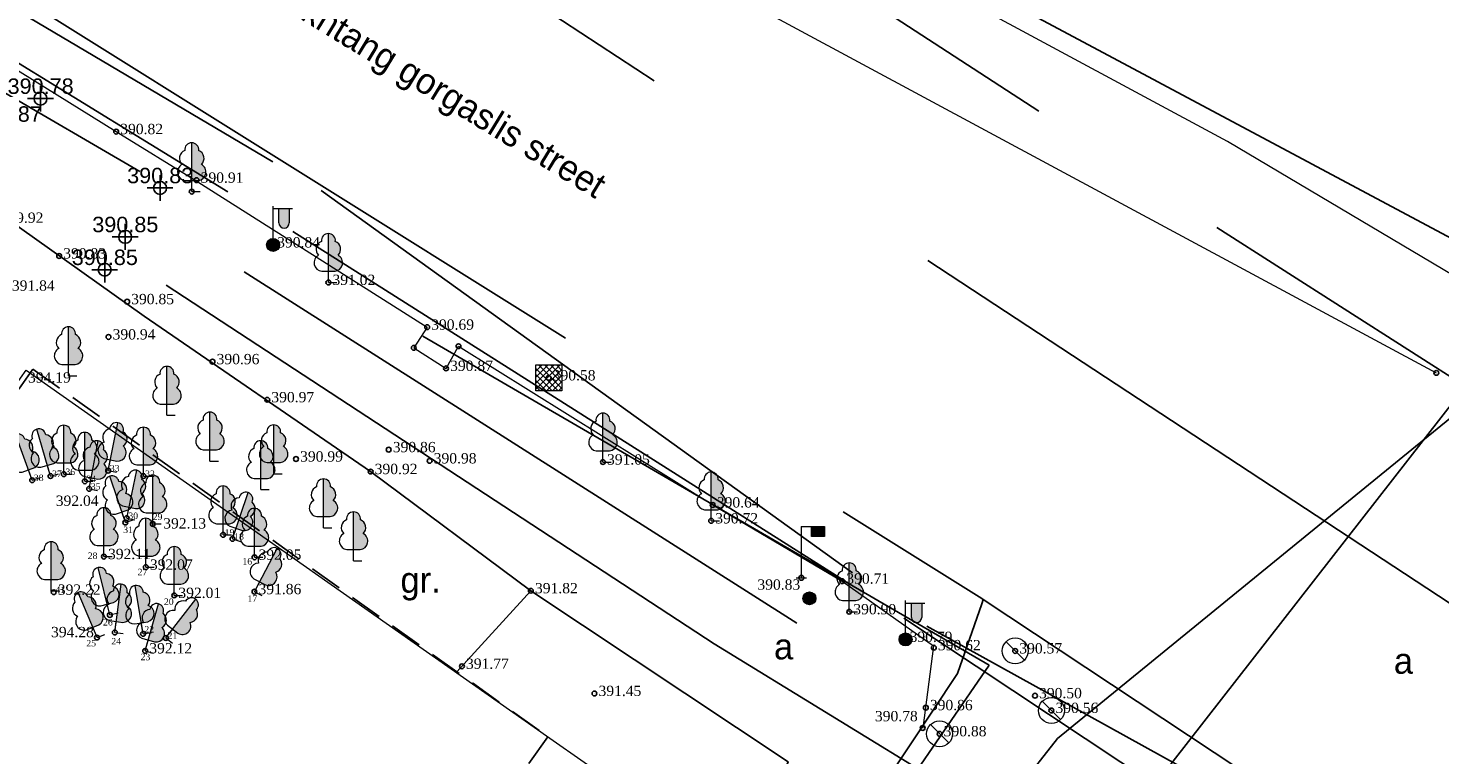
# Model space of a CAD drawing. Header units: metres. Extents: x 484503 to 485015, y 4614871 to 4615264.
# Tile 12 of 17: x 484844 to 484899, y 4615120 to 4615149. Entities that reach past the tile are written whole.
import ezdxf
from ezdxf.enums import TextEntityAlignment as Align

# ---------------------------------------------------------------- set-up
doc = ezdxf.new("R2010")
doc.units = ezdxf.units.M
doc.header["$PDMODE"] = 34
doc.header["$PDSIZE"] = 0.5
doc.linetypes.add('HIDDEN', pattern=[9.525, 6.35, -3.175])
doc.layers.get('0').update_dxf_attribs({"lineweight": 15})
doc.layers.add('anno', color=7, linetype='Continuous', true_color=0xb840db)
for name, color, linetype, lineweight in [('el_boZi', 7, 'Continuous', 15), ('gare_ganaTeba', 255, 'atp_119_3', 15), ('gza_asfaltis', 7, 'Continuous', 15), ('luqi', 7, 'Continuous', 15), ('Robe_liTonis', 7, 'Continuous', 15), ('Robe_xis', 7, 'Continuous', 15), ('saniagvre', 142, 'Continuous', 15), ('Senoba', 7, 'Continuous', 15), ('SuqniSani', 7, 'Continuous', 15), ('text', 7, 'Continuous', 15), ('xis_nomrebi', 7, 'Continuous', 15)]:
    doc.layers.add(name, color=color, linetype=linetype, lineweight=lineweight)
doc.layers.add('POINT', color=7, linetype='Continuous')
doc.layers.add('xe_fotlovani', color=7, linetype='Continuous')
doc.layers.add('RegParcels', color=7, linetype='Continuous', lineweight=9, true_color=0xe0c5fc)
doc.layers.add('Z01_Khazovani_Nageboba', color=7, linetype='Continuous', lineweight=30, true_color=0x00a18b)
doc.styles.add('Arial', font='arial.ttf')
doc.styles.add('kolkheti mtavr', font='txt', dxfattribs={"height": 1})
doc.styles.get("Standard").update_dxf_attribs({"font": 'times.ttf'})
doc.linetypes.add('atp_119_3', pattern='A,4,-2,[131,ltypeshp.shx,S=0.45,R=90,X=0.45,Y=-0.45],8,[131,ltypeshp.shx,S=0.45,R=-90,X=-0.45,Y=0.45],-2,4', length=20)
doc.linetypes.add('atp_475_1', pattern='A,2.5,[130,ltypeshp.shx,S=0.4,R=0,X=0,Y=0.4],2.5', length=5)

# ---------------------------------------------------------------- blocks, each defined once
blk = doc.blocks.new('*U45')
at = {"lineweight": 13}
blk.add_hatch(color=96, dxfattribs=at).paths.add_polyline_path([(-0.267, 1.465, 0.44906), (-0.595, 1.646), (-0.136, 0.376), (0.088, 0.457, 0.73339), (-0.003, 1.034, 0.545245)])
at = {"color": 96, "lineweight": 13}
for p, q in [((0, 0), (-0.595, 1.646)), ((-0.36, 0.295), (0.088, 0.457)), ((0, 0), (-0.136, 0.376)), ((0, 0), (0.282, 0.102))]:
    blk.add_line(p, q, dxfattribs=at)
at = {"color": 96, "linetype": 'ByBlock', "lineweight": 13}
for centre, radius, start, end in [((-0.509, 1.41), 0.251, 110.1826, 206.9144), ((-0.511, 1.409), 0.251, 12.8687, 109.6005), ((-0.534, 1.07), 0.301, 131.1368, 245.5416), ((-0.274, 1.164), 0.301, 334.2415, 88.6464), ((-0.048, 0.731), 0.306, 296.4482, 81.4721), ((-0.431, 0.593), 0.306, 138.3111, 283.3349)]:
    blk.add_arc(centre, radius, start, end, dxfattribs=at)
blk = doc.blocks.new('*U46')
at = {"lineweight": 13}
blk.add_hatch(color=96, dxfattribs=at).paths.add_polyline_path([(-0.171, 1.48, 0.44906), (-0.487, 1.681), (-0.111, 0.384), (0.117, 0.45, 0.73339), (0.064, 1.032, 0.545245)])
at = {"color": 96, "lineweight": 13}
for p, q in [((0, 0), (-0.487, 1.681)), ((-0.34, 0.318), (0.117, 0.45)), ((0, 0), (-0.111, 0.384)), ((0, 0), (0.288, 0.084))]:
    blk.add_line(p, q, dxfattribs=at)
at = {"color": 96, "linetype": 'ByBlock', "lineweight": 13}
for centre, radius, start, end in [((-0.416, 1.44), 0.251, 106.4562, 203.188), ((-0.419, 1.44), 0.251, 9.1422, 105.874), ((-0.464, 1.103), 0.301, 127.4103, 241.8152), ((-0.198, 1.18), 0.301, 330.515, 84.9199), ((-0.001, 0.733), 0.306, 292.7218, 77.7456), ((-0.391, 0.62), 0.306, 134.5846, 279.6084)]:
    blk.add_arc(centre, radius, start, end, dxfattribs=at)
blk = doc.blocks.new('Дерево широколиственное')
at = {"lineweight": 13}
blk.add_hatch(color=96, dxfattribs=at).paths.add_polyline_path([(0.247, 1.469, 0.44906), (0, 1.75), (0, 0.4), (0.238, 0.4, 0.73339), (0.349, 0.973, 0.545245)])
at = {"color": 96, "lineweight": 13}
for p, q in [((0, 0), (0, 1.75)), ((-0.238, 0.4), (0.238, 0.4)), ((0, 0), (0, 0.4)), ((0, 0), (0.3, 0))]:
    blk.add_line(p, q, dxfattribs=at)
at = {"color": 96, "linetype": 'ByBlock', "lineweight": 13}
for centre, radius, start, end in [((0.001, 1.499), 0.251, 90.2911, 187.0229), ((-0.001, 1.499), 0.251, 352.9771, 89.7089), ((-0.138, 1.188), 0.301, 111.2452, 225.6501), ((0.138, 1.188), 0.301, 314.3499, 68.7548), ((-0.203, 0.704), 0.306, 118.4195, 263.4433), ((0.203, 0.704), 0.306, 276.5567, 61.5805)]:
    blk.add_arc(centre, radius, start, end, dxfattribs=at)
blk = doc.blocks.new('*U47')
at = {"lineweight": 13}
blk.add_hatch(color=96, dxfattribs=at).paths.add_polyline_path([(0.514, 1.398, 0.44906), (0.323, 1.72), (0.074, 0.393), (0.308, 0.349, 0.73339), (0.522, 0.892, 0.545245)])
at = {"color": 96, "lineweight": 13}
for p, q in [((0, 0), (0.323, 1.72)), ((-0.16, 0.437), (0.308, 0.349)), ((0, 0), (0.074, 0.393)), ((0, 0), (0.295, -0.055))]:
    blk.add_line(p, q, dxfattribs=at)
at = {"color": 96, "linetype": 'ByBlock', "lineweight": 13}
for centre, radius, start, end in [((0.278, 1.473), 0.251, 79.6522, 176.384), ((0.276, 1.474), 0.251, 342.3382, 79.07), ((-0.07, 0.729), 0.306, 107.7806, 252.8044), ((0.083, 1.193), 0.301, 100.6063, 215.0112), ((0.355, 1.142), 0.301, 303.7111, 58.1159), ((0.33, 0.654), 0.306, 265.9178, 50.9416)]:
    blk.add_arc(centre, radius, start, end, dxfattribs=at)
blk = doc.blocks.new('*U48')
at = {"lineweight": 13}
blk.add_hatch(color=96, dxfattribs=at).paths.add_polyline_path([(0.537, 1.389, 0.44906), (0.351, 1.714), (0.08, 0.392), (0.314, 0.344, 0.73339), (0.537, 0.883, 0.545245)])
at = {"color": 96, "lineweight": 13}
for p, q in [((0, 0), (0.351, 1.714)), ((-0.153, 0.44), (0.314, 0.344)), ((0, 0), (0.08, 0.392)), ((0, 0), (0.294, -0.06))]:
    blk.add_line(p, q, dxfattribs=at)
at = {"color": 96, "linetype": 'ByBlock', "lineweight": 13}
for centre, radius, start, end in [((0.302, 1.469), 0.251, 78.7124, 175.4442), ((0.3, 1.469), 0.251, 341.3984, 78.1302), ((-0.058, 0.73), 0.306, 106.8408, 251.8646), ((0.103, 1.192), 0.301, 99.6665, 214.0713), ((0.374, 1.136), 0.301, 302.7712, 57.1761), ((0.34, 0.649), 0.306, 264.978, 50.0018)]:
    blk.add_arc(centre, radius, start, end, dxfattribs=at)
blk = doc.blocks.new('*U56')
at = {"lineweight": 13}
blk.add_hatch(color=96, dxfattribs=at).paths.add_polyline_path([(0.543, 1.387, 0.44906), (0.358, 1.713), (0.082, 0.392), (0.315, 0.343, 0.73339), (0.54, 0.881, 0.545245)])
at = {"color": 96, "lineweight": 13}
for p, q in [((0, 0), (0.358, 1.713)), ((-0.151, 0.44), (0.315, 0.343)), ((0, 0), (0.082, 0.392)), ((0, 0), (0.294, -0.061))]:
    blk.add_line(p, q, dxfattribs=at)
at = {"color": 96, "linetype": 'ByBlock', "lineweight": 13}
for centre, radius, start, end in [((0.308, 1.467), 0.251, 78.4946, 175.2264), ((0.305, 1.468), 0.251, 341.1807, 77.9125), ((-0.055, 0.731), 0.306, 106.6231, 251.6469), ((0.107, 1.191), 0.301, 99.4488, 213.8536), ((0.378, 1.135), 0.301, 302.5535, 56.9584), ((0.343, 0.648), 0.306, 264.7602, 49.7841)]:
    blk.add_arc(centre, radius, start, end, dxfattribs=at)
blk = doc.blocks.new('*U55')
at = {"lineweight": 13}
blk.add_hatch(color=96, dxfattribs=at).paths.add_polyline_path([(-0.234, 1.471, 0.44906), (-0.558, 1.659), (-0.128, 0.379), (0.098, 0.455, 0.73339), (0.02, 1.034, 0.545245)])
at = {"color": 96, "lineweight": 13}
for p, q in [((0, 0), (-0.558, 1.659)), ((-0.353, 0.303), (0.098, 0.455)), ((0, 0), (-0.128, 0.379)), ((0, 0), (0.284, 0.096))]:
    blk.add_line(p, q, dxfattribs=at)
at = {"color": 96, "linetype": 'ByBlock', "lineweight": 13}
for centre, radius, start, end in [((-0.477, 1.422), 0.251, 108.8849, 205.6167), ((-0.479, 1.421), 0.251, 11.571, 108.3028), ((-0.51, 1.082), 0.301, 129.8391, 244.2439), ((-0.248, 1.17), 0.301, 332.9438, 87.3486), ((-0.032, 0.732), 0.306, 295.1505, 80.1743), ((-0.417, 0.602), 0.306, 137.0134, 282.0372)]:
    blk.add_arc(centre, radius, start, end, dxfattribs=at)
blk = doc.blocks.new('*U49')
at = {"lineweight": 13}
blk.add_hatch(color=96, dxfattribs=at).paths.add_polyline_path([(0.7, 1.314, 0.44906), (0.555, 1.66), (0.127, 0.379), (0.353, 0.304, 0.73339), (0.639, 0.812, 0.545245)])
at = {"color": 96, "lineweight": 13}
for p, q in [((0, 0), (0.555, 1.66)), ((-0.099, 0.455), (0.353, 0.304)), ((0, 0), (0.127, 0.379)), ((0, 0), (0.285, -0.095))]:
    blk.add_line(p, q, dxfattribs=at)
at = {"color": 96, "linetype": 'ByBlock', "lineweight": 13}
for centre, radius, start, end in [((0.477, 1.422), 0.251, 71.804, 168.5358), ((0.474, 1.422), 0.251, 334.4901, 71.2219), ((0.031, 0.732), 0.306, 99.9325, 244.9563), ((0.246, 1.171), 0.301, 92.7582, 207.163), ((0.508, 1.083), 0.301, 295.8629, 50.2678), ((0.416, 0.603), 0.306, 258.0696, 43.0935)]:
    blk.add_arc(centre, radius, start, end, dxfattribs=at)
blk = doc.blocks.new('*U50')
at = {"lineweight": 13}
blk.add_hatch(color=96, dxfattribs=at).paths.add_polyline_path([(0.905, 1.183, 0.44906), (0.818, 1.547), (0.187, 0.354), (0.397, 0.242, 0.73339), (0.763, 0.697, 0.545245)])
at = {"color": 96, "lineweight": 13}
for p, q in [((0, 0), (0.818, 1.547)), ((-0.023, 0.465), (0.397, 0.242)), ((0, 0), (0.187, 0.354)), ((0, 0), (0.265, -0.14))]:
    blk.add_line(p, q, dxfattribs=at)
at = {"color": 96, "linetype": 'ByBlock', "lineweight": 13}
for centre, radius, start, end in [((0.702, 1.325), 0.251, 62.4167, 159.1485), ((0.7, 1.326), 0.251, 325.1027, 61.8345), ((0.15, 0.717), 0.306, 90.5451, 235.5689), ((0.433, 1.115), 0.301, 83.3708, 197.7757), ((0.678, 0.986), 0.301, 286.4755, 40.8804), ((0.509, 0.527), 0.306, 248.6823, 33.7061)]:
    blk.add_arc(centre, radius, start, end, dxfattribs=at)
blk = doc.blocks.new('*U43')
at = {"lineweight": 13}
blk.add_hatch(color=96, dxfattribs=at).paths.add_polyline_path([(1.092, 1.013, 0.44906), (1.067, 1.387), (0.244, 0.317), (0.433, 0.172, 0.73339), (0.87, 0.559, 0.545245)])
at = {"color": 96, "lineweight": 13}
for p, q in [((0, 0), (1.067, 1.387)), ((0, 0), (0.244, 0.317)), ((0, 0), (0.238, -0.183)), ((0.055, 0.462), (0.433, 0.172))]:
    blk.add_line(p, q, dxfattribs=at)
at = {"color": 96, "linetype": 'ByBlock', "lineweight": 13}
for centre, radius, start, end in [((0.615, 1.026), 0.301, 73.683, 188.0879), ((0.915, 1.188), 0.251, 52.7289, 149.4607), ((0.834, 0.858), 0.301, 276.7877, 31.1926), ((0.913, 1.189), 0.251, 315.4149, 52.1467), ((0.268, 0.682), 0.306, 80.8573, 225.8811), ((0.59, 0.434), 0.306, 238.9945, 24.0183)]:
    blk.add_arc(centre, radius, start, end, dxfattribs=at)
blk = doc.blocks.new('*U42')
at = {"lineweight": 13}
blk.add_hatch(color=96, dxfattribs=at).paths.add_polyline_path([(0.007, 1.489, 0.44906), (-0.283, 1.727), (-0.065, 0.395), (0.17, 0.433, 0.73339), (0.187, 1.017, 0.545245)])
at = {"color": 96, "lineweight": 13}
for p, q in [((0, 0), (-0.283, 1.727)), ((-0.3, 0.356), (0.17, 0.433)), ((0, 0), (-0.065, 0.395)), ((0, 0), (0.296, 0.048))]:
    blk.add_line(p, q, dxfattribs=at)
at = {"color": 96, "linetype": 'ByBlock', "lineweight": 13}
for centre, radius, start, end in [((-0.241, 1.48), 0.251, 99.5915, 196.3233), ((-0.244, 1.479), 0.251, 2.2775, 99.0093), ((-0.329, 1.15), 0.301, 120.5456, 234.9505), ((-0.055, 1.195), 0.301, 323.6504, 78.0552), ((0.087, 0.728), 0.306, 285.8571, 70.8809), ((-0.314, 0.662), 0.306, 127.7199, 272.7437)]:
    blk.add_arc(centre, radius, start, end, dxfattribs=at)
blk = doc.blocks.new('*U44')
at = {"lineweight": 13}
blk.add_hatch(color=96, dxfattribs=at).paths.add_polyline_path([(0.638, 1.346, 0.44906), (0.477, 1.684), (0.109, 0.385), (0.338, 0.32, 0.73339), (0.601, 0.841, 0.545245)])
at = {"color": 96, "lineweight": 13}
for p, q in [((0, 0), (0.477, 1.684)), ((-0.12, 0.45), (0.338, 0.32)), ((0, 0), (0.109, 0.385)), ((0, 0), (0.289, -0.082))]:
    blk.add_line(p, q, dxfattribs=at)
at = {"color": 96, "linetype": 'ByBlock', "lineweight": 13}
for centre, radius, start, end in [((0.41, 1.442), 0.251, 74.4714, 171.2032), ((0.408, 1.443), 0.251, 337.1575, 73.8893), ((-0.004, 0.733), 0.306, 102.5999, 247.6237), ((0.191, 1.181), 0.301, 95.4256, 209.8304), ((0.457, 1.106), 0.301, 298.5303, 52.9352), ((0.387, 0.622), 0.306, 260.737, 45.7609)]:
    blk.add_arc(centre, radius, start, end, dxfattribs=at)
blk = doc.blocks.new('*U41')
at = {"lineweight": 13}
blk.add_hatch(color=96, dxfattribs=at).paths.add_polyline_path([(0.437, 1.424, 0.44906), (0.229, 1.735), (0.052, 0.397), (0.288, 0.365, 0.73339), (0.473, 0.919, 0.545245)])
at = {"color": 96, "lineweight": 13}
for p, q in [((0, 0), (0.229, 1.735)), ((-0.184, 0.428), (0.288, 0.365)), ((0, 0), (0.052, 0.397)), ((0, 0), (0.297, -0.039))]:
    blk.add_line(p, q, dxfattribs=at)
at = {"color": 96, "linetype": 'ByBlock', "lineweight": 13}
for centre, radius, start, end in [((0.197, 1.486), 0.251, 82.7816, 179.5134), ((0.195, 1.487), 0.251, 345.4677, 82.1995), ((-0.109, 0.724), 0.306, 110.91, 255.9339), ((0.018, 1.196), 0.301, 103.7357, 218.1406), ((0.293, 1.16), 0.301, 306.8405, 61.2453), ((0.293, 0.671), 0.306, 269.0472, 54.071)]:
    blk.add_arc(centre, radius, start, end, dxfattribs=at)
blk = doc.blocks.new('*U40')
at = {"lineweight": 13}
blk.add_hatch(color=96, dxfattribs=at).paths.add_polyline_path([(-0.115, 1.485, 0.44906), (-0.424, 1.698), (-0.097, 0.388), (0.134, 0.446, 0.73339), (0.103, 1.029, 0.545245)])
at = {"color": 96, "lineweight": 13}
for p, q in [((0, 0), (-0.424, 1.698)), ((-0.328, 0.33), (0.134, 0.446)), ((0, 0), (-0.097, 0.388)), ((0, 0), (0.291, 0.073))]:
    blk.add_line(p, q, dxfattribs=at)
at = {"color": 96, "linetype": 'ByBlock', "lineweight": 13}
for centre, radius, start, end in [((-0.362, 1.455), 0.251, 104.2975, 201.0293), ((-0.364, 1.454), 0.251, 6.9836, 103.7154), ((-0.422, 1.119), 0.301, 125.2517, 239.6565), ((-0.153, 1.186), 0.301, 328.3564, 82.7612), ((0.027, 0.732), 0.306, 290.5631, 75.5869), ((-0.368, 0.634), 0.306, 132.426, 277.4498)]:
    blk.add_arc(centre, radius, start, end, dxfattribs=at)
blk = doc.blocks.new('*U39')
at = {"lineweight": 13}
blk.add_hatch(color=96, dxfattribs=at).paths.add_polyline_path([(-0.332, 1.452, 0.44906), (-0.668, 1.617), (-0.153, 0.37), (0.067, 0.461, 0.73339), (-0.049, 1.033, 0.545245)])
at = {"color": 96, "lineweight": 13}
for p, q in [((0, 0), (-0.668, 1.617)), ((-0.373, 0.279), (0.067, 0.461)), ((0, 0), (-0.153, 0.37)), ((0, 0), (0.277, 0.115))]:
    blk.add_line(p, q, dxfattribs=at)
at = {"color": 96, "linetype": 'ByBlock', "lineweight": 13}
for centre, radius, start, end in [((-0.571, 1.386), 0.251, 112.7427, 209.4745), ((-0.574, 1.385), 0.251, 15.4288, 112.1606), ((-0.582, 1.045), 0.301, 133.6968, 248.1017), ((-0.326, 1.151), 0.301, 336.8016, 91.2064), ((-0.081, 0.728), 0.306, 299.0083, 84.0321), ((-0.457, 0.573), 0.306, 140.8711, 285.895)]:
    blk.add_arc(centre, radius, start, end, dxfattribs=at)
blk = doc.blocks.new('Колодец сморовой')
at = {"lineweight": 13}
blk.add_line((-0.354, 0.354), (0.354, -0.354), dxfattribs=at)
blk.add_circle((0, 0), 0.5, dxfattribs=at)
blk = doc.blocks.new('Столб мет. круглый')
at = {"lineweight": 13, "true_color": 0x000000}
blk.add_hatch(color=18, dxfattribs=at).paths.add_polyline_path([(-0.25, 0, 1), (0.25, 0, 1)])
at = {"lineweight": 13}
blk.add_circle((0, 0), 0.25, dxfattribs=at)
blk = doc.blocks.new('*U10')
at = {"linetype": 'Continuous', "lineweight": 13, "true_color": 0xffffff}
blk.add_hatch(color=7, dxfattribs=at).paths.add_polyline_path([(0.625, 1.4), (0.225, 1.4), (0.225, 0.85, 1), (0.625, 0.85)])
at = {"lineweight": 13, "true_color": 0x000000}
blk.add_hatch(color=18, dxfattribs=at).paths.add_polyline_path([(-0.25, 0, 1), (0.25, 0, 1)])
at = {"color": 0, "linetype": 'ByBlock', "lineweight": 13}
for p, q in [((0, 0.25), (0, 1.5)), ((0, 1.4), (0.75, 1.4))]:
    blk.add_line(p, q, dxfattribs=at)
at = {"linetype": 'Continuous', "lineweight": 13}
for p, q in [((0.225, 0.85), (0.225, 1.4)), ((0.225, 1.4), (0.625, 1.4)), ((0.625, 1.4), (0.625, 0.85))]:
    blk.add_line(p, q, dxfattribs=at)
at = {"lineweight": 13}
blk.add_circle((0, 0), 0.25, dxfattribs=at)
at = {"linetype": 'Continuous', "lineweight": 13}
blk.add_arc((0.425, 0.85), 0.2, 180, 0, dxfattribs=at)
blk = doc.blocks.new('*U74')
at = {"lineweight": 13, "true_color": 0x000000}
blk.add_hatch(color=18, dxfattribs=at).paths.add_polyline_path([(0.9, 2), (0.4, 2), (0.4, 1.6), (0.9, 1.6)])
at = {"lineweight": 13}
blk.add_line((-0.2, 0), (0.2, 0), dxfattribs=at)
for points in [[(0, 2), (0.4, 2), (0.9, 2), (0.9, 1.6), (0.4, 1.6), (0.4, 2)], [(0, 2), (0, 0)]]:
    blk.add_lwpolyline(points, dxfattribs=at)
blk = doc.blocks.new('*U75')
at = {"color": 0, "linetype": 'ByBlock', "lineweight": -2, "ltscale": 0.5, "transparency": 16777216}
blk.add_line((0, 0), (0, 0), dxfattribs=at)
blk.add_circle((0, 0), 0.5, dxfattribs=at)
blk = doc.blocks.new('*U77')
at = {"color": 0, "linetype": 'ByBlock', "lineweight": -2, "ltscale": 0.5, "transparency": 16777216}
blk.add_line((0, 0), (0, 0), dxfattribs=at)
blk.add_circle((0, 0), 0.5, dxfattribs=at)

msp = doc.modelspace()

# ---------------------------------------------------------------- hatches: boundary and pattern name
at = {"layer": 'saniagvre', "ltscale": 0.5}
h = msp.add_hatch(dxfattribs=at)
h.set_pattern_fill('ANSI37', color=256, scale=0.052)
h.set_pattern_definition([(45, (-0.03969, 0.024), (-0.116743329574, 0.116743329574), []), (135, (-0.03969, 0.024), (-0.116743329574, -0.116743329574), [])])
h.paths.add_polyline_path([(484863.675, 4615135.578), (484864.682, 4615135.578), (484864.682, 4615134.572), (484863.675, 4615134.572)])

# ---------------------------------------------------------------- linework, layer by layer
at = {"layer": 'gza_asfaltis', "ltscale": 0.5, "flags": 128}
for points in [[(484841.543, 4615165.922), (484863.774, 4615154.022), (484898.6, 4615135.27)], [(484830.07, 4615155.379), (484835.453, 4615152.067), (484847.392, 4615144.632), (484850.456, 4615142.75), (484859.454, 4615137.044), (484858.936, 4615136.244), (484860.188, 4615135.445), (484860.672, 4615136.305), (484870.533, 4615130.146), (484875.556, 4615127.19), (484879.1, 4615124.681), (484878.677, 4615121.492)]]:
    msp.add_lwpolyline(points, dxfattribs=at)
at = {"layer": 'POINT', "color": 7}
for p in [(484844.457, 4615145.914, 390.784), (484849.095, 4615142.448, 390.831), (484847.742, 4615140.548, 390.85), (484846.947, 4615139.275, 390.846)]:
    msp.add_point(p, dxfattribs=at)
at = {"layer": 'RegParcels', "color": 3}
msp.add_lwpolyline([(484910.765, 4615132.224), (484890.496, 4615144.244), (484853.41, 4615164.229), (484815.442, 4615183.463), (484724.598, 4615215.08), (484724.059, 4615215.619), (484726.796, 4615223.273), (484727.84, 4615223.248), (484760.777, 4615213.655), (484762.555, 4615213.064), (484808.855, 4615199.605), (484844.22, 4615188.481), (484859.93, 4615182.27), (484872.678, 4615176.85), (484888.899, 4615167.981), (484890.454, 4615167.077), (484919.315, 4615150.804)], dxfattribs=at)
at = {"layer": 'RegParcels', "color": 1}
msp.add_lwpolyline([(484871.167, 4615116.215), (484865.957, 4615108.915), (484855.414, 4615094.162), (484849.958, 4615097.93), (484828.331, 4615112.864), (484827.922, 4615112.274), (484825.349, 4615108.244), (484824.874, 4615107.539), (484820.393, 4615110.619), (484812.389, 4615115.879), (484809.727, 4615117.599), (484805.254, 4615121.154), (484804.477, 4615121.539), (484810.53, 4615131.738), (484816.183, 4615128.232), (484818.878, 4615126.627), (484821.179, 4615129.985), (484829.511, 4615142.282), (484830.527, 4615143.691), (484843.462, 4615134.761), (484843.895, 4615135.378), (484864.089, 4615121.187), (484865.671, 4615120.076)], close=True, dxfattribs=at)
at = {"layer": 'Robe_liTonis', "ltscale": 0.5, "elevation": 391.772, "flags": 128}
msp.add_lwpolyline([(484860.608, 4615123.672), (484863.479, 4615126.817)], dxfattribs=at)
at = {"layer": 'Robe_xis', "linetype": 'atp_475_1', "lineweight": 25, "ltscale": 0.4}
msp.add_lwpolyline([(484830.545, 4615144.349), (484833.147, 4615148.288), (484840.636, 4615143.043), (484848.472, 4615137.474), (484857.262, 4615131.442), (484863.479, 4615126.817), (484873.459, 4615120.175), (484873.237, 4615119.725), (484876.121, 4615117.78)], dxfattribs=at)
at = {"layer": 'saniagvre', "lineweight": 15, "ltscale": 0.3, "transparency": 33554687, "elevation": 781.162}
msp.add_lwpolyline([(484863.675, 4615135.578), (484864.682, 4615135.578), (484864.682, 4615134.572), (484863.675, 4615134.572)], close=True, dxfattribs=at)
at = {"layer": 'Senoba', "linetype": 'HIDDEN', "lineweight": 25, "ltscale": 0.2}
msp.add_lwpolyline([(484844.162, 4615135.419), (484864.141, 4615121.148), (484848.112, 4615098.693), (484828.197, 4615112.879)], close=True, dxfattribs=at)
at = {"layer": 'Z01_Khazovani_Nageboba', "color": 5, "linetype": 'HIDDEN', "lineweight": -2, "ltscale": 4}
for points in [[(484583.669, 4615243.94), (484603.783, 4615241.103), (484613.655, 4615239.521), (484731.051, 4615212.304), (484740.607, 4615209.39), (484752.975, 4615205.729), (484762.525, 4615202.768), (484810.225, 4615186.4), (484819.309, 4615182.29), (484838.627, 4615172.268), (484847.668, 4615168.004), (484932.053, 4615122.924), (484939.764, 4615116.84), (484954.896, 4615098.415), (484985.829, 4615058.129)], [(484580.813, 4615238.325), (484648.786, 4615228.993), (484790.854, 4615185.727), (484847.036, 4615160.542), (484904.922, 4615122.522)], [(484968.812, 4615032.287), (484944.789, 4615066.217), (484926.332, 4615087.514), (484905.184, 4615103.096), (484879.652, 4615119.209), (484870.582, 4615124.752), (484811.229, 4615163.631), (484802.226, 4615167.909), (484714.614, 4615198.68), (484640.011, 4615213.974), (484630.183, 4615214.294), (484625.566, 4615213.094), (484615.67, 4615213.23), (484572.554, 4615222.087)], [(484572.065, 4615221.124), (484628.555, 4615209.57), (484641.577, 4615216.133), (484655.507, 4615214.178), (484680.066, 4615210.579), (484691.022, 4615207.674), (484725.868, 4615194.83), (484805.075, 4615167.604), (484820.207, 4615159.627), (484888.633, 4615116.129), (484935.742, 4615082.865), (484969.52, 4615033.362)], [(484723.028, 4615213.214), (484762.035, 4615198.918), (484791.648, 4615189.728), (484824.12, 4615178.7), (484841.479, 4615170.122), (484861.902, 4615159.298), (484890.085, 4615140.918), (484933.79, 4615112.939)], [(484719.293, 4615199.266), (484752.234, 4615188.947), (484780.174, 4615178.469), (484805.653, 4615170.294), (484831.609, 4615156.403), (484855.342, 4615142.354), (484878.837, 4615125.447), (484905.507, 4615110.683), (484927.891, 4615093.935), (484941.702, 4615076.314)], [(484787.879, 4615178.006), (484810.989, 4615170.302), (484880.966, 4615126.519), (484881.025, 4615126.479)], [(484779.075, 4615177.075), (484804.817, 4615169.178), (484830.086, 4615155.596), (484854.249, 4615140.751), (484877.939, 4615125.748), (484928.003, 4615092.582)], [(484855.971, 4615087.067), (484881.249, 4615123.934), (484809.065, 4615165.906), (484787.34, 4615173.456), (484784.3, 4615171.832)], [(484623.884, 4615025.392), (484654.073, 4615009.68), (484691.943, 4614993.007), (484746.465, 4614973.957), (484763.234, 4614971.111), (484777.715, 4614970.088), (484787.389, 4614988.355), (484817.515, 4615030.788), (484824.449, 4615040.416), (484839.786, 4615061.703), (484859.283, 4615088.53), (484864.567, 4615095.866), (484870.907, 4615104.511), (484883.907, 4615121.089), (484931.916, 4615160.252)], [(484623.884, 4615025.392), (484654.073, 4615009.68), (484691.943, 4614993.007), (484746.465, 4614973.957), (484763.234, 4614971.111), (484777.715, 4614970.088), (484787.389, 4614988.355), (484817.515, 4615030.788), (484824.449, 4615040.416), (484839.786, 4615061.703), (484859.283, 4615088.53), (484864.567, 4615095.866), (484870.907, 4615104.511), (484883.907, 4615121.089), (484931.916, 4615160.252)], [(484883.151, 4615010.729), (484833.783, 4615046.236), (484835.544, 4615048.352), (484835.118, 4615049.154), (484835.325, 4615050.564), (484835.944, 4615051.36), (484837.855, 4615053.892), (484840.811, 4615058.581), (484844.065, 4615062.692), (484847.759, 4615067.435), (484851.458, 4615072.919), (484854.712, 4615076.817), (484857.323, 4615080.523), (484860.363, 4615085.812), (484868.678, 4615097.163), (484872.184, 4615102.038), (484875.463, 4615106.529), (484878.911, 4615111.659), (484882.034, 4615115.166), (484884.686, 4615116.997), (484886.925, 4615118.505), (484887.795, 4615119.447), (484901.954, 4615137.62)], [(484857.323, 4615080.523), (484860.363, 4615085.812), (484868.678, 4615097.163), (484872.184, 4615102.038), (484875.463, 4615106.529), (484878.911, 4615111.659), (484882.034, 4615115.166), (484884.686, 4615116.997), (484886.925, 4615118.505), (484887.795, 4615119.447), (484901.954, 4615137.62)], [(484857.323, 4615080.523), (484860.363, 4615085.812), (484868.678, 4615097.163), (484872.184, 4615102.038), (484875.463, 4615106.529), (484878.911, 4615111.659), (484882.034, 4615115.166), (484884.686, 4615116.997), (484886.925, 4615118.505), (484887.795, 4615119.447), (484901.954, 4615137.62)], [(484881.025, 4615126.479), (484880.966, 4615126.307), (484880.03, 4615123.606), (484880.027, 4615123.602), (484868.241, 4615105.848), (484858.938, 4615091.834), (484858.735, 4615088.976), (484855.095, 4615091.674), (484792.42, 4615132.532)], [(484881.025, 4615126.479), (484894.799, 4615117.361), (484901.784, 4615113.286), (484902.596, 4615112.947), (484902.699, 4615112.884), (484902.776, 4615112.837)]]:
    msp.add_lwpolyline(points, dxfattribs=at)

# ---------------------------------------------------------------- block references
at = {"layer": 'el_boZi', "lineweight": 13, "xscale": 1.006328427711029, "yscale": 1.006328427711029, "zscale": 1.006328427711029}
msp.add_blockref('Столб мет. круглый', (484874.283, 4615126.523, 390.927), dxfattribs=at)
at = {"layer": 'gare_ganaTeba', "lineweight": -3, "xscale": 1.006328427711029, "yscale": 1.006328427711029, "zscale": 1.006328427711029}
for p in [(484853.479, 4615140.235, 390.835), (484878.011, 4615124.929, 390.792)]:
    msp.add_blockref('*U10', p, dxfattribs=at)
at = {"layer": 'luqi', "xscale": 1.006328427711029, "yscale": 1.006328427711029, "zscale": 1.006328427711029}
for p in [(484882.266, 4615124.483, 390.568), (484883.67, 4615122.173, 390.557), (484879.333, 4615121.268, 390.881)]:
    msp.add_blockref('Колодец сморовой', p, dxfattribs=at)
at = {"layer": 'POINT', "xscale": 0.1875, "yscale": 0.1875, "zscale": 0.1875}
for name, p in [('*U75', (484847.392, 4615144.632, 390.818)), ('*U75', (484850.511, 4615142.747, 390.909)), ('*U75', (484850.324, 4615142.304, 390.973)), ('*U75', (484853.479, 4615140.235, 390.835)), ('*U75', (484845.181, 4615139.807, 390.832)), ('*U75', (484855.624, 4615138.78, 391.016)), ('*U75', (484847.817, 4615138.034, 390.854)), ('*U75', (484859.454, 4615137.044, 390.694)), ('*U75', (484847.096, 4615136.666, 390.944)), ('*U75', (484858.936, 4615136.244, 390.878)), ('*U75', (484860.672, 4615136.305, 390.703)), ('*U75', (484851.13, 4615135.706, 390.959)), ('*U75', (484860.188, 4615135.445, 390.87)), ('*U75', (484864.167, 4615135.077, 390.581)), ('*U77', (484898.6, 4615135.27, 390.809)), ('*U75', (484853.254, 4615134.228, 390.97)), ('*U75', (484854.369, 4615131.929, 390.989)), ('*U75', (484857.964, 4615132.291, 390.858)), ('*U75', (484859.551, 4615131.856, 390.975)), ('*U75', (484866.274, 4615131.811, 391.05)), ('*U75', (484844.845, 4615131.267, 392.072)), ('*U75', (484845.36, 4615131.342, 392.137)), ('*U75', (484847.082, 4615131.478, 391.918)), ('*U75', (484848.452, 4615131.267, 391.989)), ('*U75', (484857.262, 4615131.442, 390.925)), ('*U75', (484844.136, 4615131.106, 392.092)), ('*U75', (484846.176, 4615131.066, 392.094)), ('*U75', (484846.343, 4615130.771, 392.041)), ('*U75', (484847.802, 4615129.634, 392.02)), ('*U75', (484870.533, 4615130.146, 390.645)), ('*U75', (484847.749, 4615129.465, 392.156)), ('*U75', (484848.812, 4615129.409, 392.125)), ('*U75', (484870.472, 4615129.529, 390.724)), ('*U75', (484851.539, 4615128.986, 391.962)), ('*U75', (484851.907, 4615128.829, 391.957)), ('*U75', (484846.917, 4615128.143, 392.108)), ('*U75', (484852.757, 4615128.117, 392.05)), ('*U75', (484848.542, 4615127.731, 392.069)), ('*U75', (484873.969, 4615127.317, 390.83)), ('*U75', (484875.556, 4615127.19, 390.713)), ('*U75', (484844.97, 4615126.76, 392.218)), ('*U75', (484849.646, 4615126.636, 392.009)), ('*U75', (484852.755, 4615126.782, 391.858)), ('*U75', (484863.479, 4615126.817, 391.816)), ('*U75', (484874.283, 4615126.523, 390.927)), ('*U75', (484847.148, 4615125.877, 392.245)), ('*U75', (484875.828, 4615126.002, 390.901)), ('*U75', (484846.649, 4615125.001, 394.283)), ('*U75', (484847.342, 4615125.196, 392.039)), ('*U75', (484848.436, 4615125.147, 391.981)), ('*U75', (484849.321, 4615124.985, 392.011)), ('*U75', (484878.011, 4615124.929, 390.792)), ('*U75', (484848.518, 4615124.484, 392.123)), ('*U75', (484879.109, 4615124.607, 390.623)), ('*U75', (484882.266, 4615124.483, 390.568)), ('*U75', (484860.804, 4615123.887, 391.772)), ('*U75', (484865.944, 4615122.832, 391.45)), ('*U75', (484883.032, 4615122.744, 390.499)), ('*U75', (484878.797, 4615122.281, 390.865)), ('*U75', (484883.67, 4615122.173, 390.557)), ('*U75', (484878.677, 4615121.492, 390.775)), ('*U75', (484879.333, 4615121.268, 390.881))]:
    msp.add_blockref(name, p, dxfattribs=at)
at = {"layer": 'SuqniSani', "lineweight": 13}
msp.add_blockref('*U74', (484873.969, 4615127.317, 390.83), dxfattribs=at)
at = {"layer": 'xe_fotlovani', "xscale": 1.084356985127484, "yscale": 1.084356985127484, "zscale": 1.084356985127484}
for name, p in [('Дерево широколиственное', (484850.324, 4615142.304, 390.973)), ('Дерево широколиственное', (484855.624, 4615138.78, 391.016)), ('Дерево широколиственное', (484845.545, 4615135.162)), ('Дерево широколиственное', (484849.362, 4615133.627)), ('Дерево широколиственное', (484851.031, 4615131.85)), ('Дерево широколиственное', (484866.274, 4615131.811, 391.05)), ('*U46', (484844.845, 4615131.267, 339.962)), ('Дерево широколиственное', (484845.36, 4615131.342, 340.027)), ('*U48', (484847.082, 4615131.478, 339.808)), ('Дерево широколиственное', (484848.452, 4615131.267, 339.879)), ('Дерево широколиственное', (484853.503, 4615131.357)), ('*U45', (484844.136, 4615131.105, 339.982)), ('Дерево широколиственное', (484846.176, 4615131.066, 339.984)), ('*U47', (484846.343, 4615130.771, 339.931)), ('Дерево широколиственное', (484853.002, 4615130.742)), ('*U56', (484847.802, 4615129.634, 339.91)), ('Дерево широколиственное', (484870.472, 4615129.529, 390.724)), ('*U55', (484847.749, 4615129.465, 340.046)), ('Дерево широколиственное', (484848.812, 4615129.409, 340.015)), ('Дерево широколиственное', (484851.539, 4615128.986, 339.852)), ('Дерево широколиственное', (484855.435, 4615129.26)), ('*U49', (484851.907, 4615128.829, 339.847)), ('Дерево широколиственное', (484846.917, 4615128.143, 339.998)), ('Дерево широколиственное', (484852.757, 4615128.117, 339.94)), ('Дерево широколиственное', (484856.6, 4615127.98)), ('Дерево широколиственное', (484848.542, 4615127.73, 339.959)), ('Дерево широколиственное', (484844.872, 4615126.819)), ('Дерево широколиственное', (484849.646, 4615126.636, 339.899)), ('*U50', (484852.755, 4615126.782, 339.748)), ('*U40', (484847.148, 4615125.877, 340.135)), ('Дерево широколиственное', (484875.828, 4615126.002, 390.901)), ('*U41', (484847.342, 4615125.196, 339.929)), ('*U42', (484848.436, 4615125.147, 339.871)), ('*U39', (484846.649, 4615125.001, 342.173)), ('*U43', (484849.321, 4615124.985, 339.901)), ('*U44', (484848.518, 4615124.484, 340.013))]:
    msp.add_blockref(name, p, dxfattribs=at)

# ---------------------------------------------------------------- texts
at = {"layer": 'anno', "color": 7, "style": 'Arial'}
for s, p in [('390.78', (484844.462, 4615145.915)), ('390.87', (484843.227, 4615144.834)), ('390.83', (484849.1, 4615142.449)), ('390.85', (484847.747, 4615140.549)), ('390.85', (484846.952, 4615139.276))]:
    msp.add_text(s, height=0.6, dxfattribs=at).set_placement(p, align=Align.BOTTOM_CENTER)
at = {"layer": 'POINT', "linetype": 'ByBlock', "char_height": 0.4, "attachment_point": 4}
for s, insert in [('{\\fTimes New Roman|b0|i0|c0|p58;390.82}', (484847.55, 4615144.729, 390.818)), ('{\\fTimes New Roman|b0|i0|c0|p58;390.91}', (484850.669, 4615142.844, 390.909)), ('{\\fTimes New Roman|b0|i0|c0|p58;389.92}', (484842.908, 4615141.289, 389.919)), ('{\\fTimes New Roman|b0|i0|c0|p58;390.83}', (484845.339, 4615139.904, 390.832)), ('{\\fTimes New Roman|b0|i0|c0|p58;390.84}', (484853.637, 4615140.332, 390.835)), ('{\\fTimes New Roman|b0|i0|c0|p58;391.02}', (484855.782, 4615138.877, 391.016)), ('{\\fTimes New Roman|b0|i0|c0|p58;391.84}', (484843.346, 4615138.654, 391.841)), ('{\\fTimes New Roman|b0|i0|c0|p58;390.85}', (484847.975, 4615138.131, 390.854)), ('{\\fTimes New Roman|b0|i0|c0|p58;390.94}', (484847.254, 4615136.763, 390.944)), ('{\\fTimes New Roman|b0|i0|c0|p58;390.69}', (484859.612, 4615137.141, 390.694)), ('{\\fTimes New Roman|b0|i0|c0|p58;390.96}', (484851.288, 4615135.803, 390.959)), ('{\\fTimes New Roman|b0|i0|c0|p58;390.87}', (484860.346, 4615135.542, 390.87)), ('{\\fTimes New Roman|b0|i0|c0|p58;394.19}', (484843.974, 4615135.091, 394.19)), ('{\\fTimes New Roman|b0|i0|c0|p58;390.58}', (484864.325, 4615135.174, 390.581)), ('{\\fTimes New Roman|b0|i0|c0|p58;390.97}', (484853.412, 4615134.325, 390.97)), ('{\\fTimes New Roman|b0|i0|c0|p58;390.86}', (484858.122, 4615132.388, 390.858)), ('{\\fTimes New Roman|b0|i0|c0|p58;390.99}', (484854.527, 4615132.025, 390.989)), ('{\\fTimes New Roman|b0|i0|c0|p58;390.98}', (484859.709, 4615131.953, 390.975)), ('{\\fTimes New Roman|b0|i0|c0|p58;391.05}', (484866.432, 4615131.908, 391.05)), ('{\\fTimes New Roman|b0|i0|c0|p58;390.92}', (484857.42, 4615131.539, 390.925)), ('{\\fTimes New Roman|b0|i0|c0|p58;392.04}', (484845.049, 4615130.307, 392.041)), ('{\\fTimes New Roman|b0|i0|c0|p58;390.64}', (484870.691, 4615130.243, 390.645)), ('{\\fTimes New Roman|b0|i0|c0|p58;390.72}', (484870.63, 4615129.626, 390.724)), ('{\\fTimes New Roman|b0|i0|c0|p58;392.13}', (484849.218, 4615129.428, 392.125)), ('{\\fTimes New Roman|b0|i0|c0|p58;392.11}', (484847.075, 4615128.24, 392.108)), ('{\\fTimes New Roman|b0|i0|c0|p58;392.05}', (484852.915, 4615128.214, 392.05)), ('{\\fTimes New Roman|b0|i0|c0|p58;392.07}', (484848.7, 4615127.828, 392.069)), ('{\\fTimes New Roman|b0|i0|c0|p58;392.22}', (484845.128, 4615126.857, 392.218)), ('{\\fTimes New Roman|b0|i0|c0|p58;391.86}', (484852.913, 4615126.879, 391.858)), ('{\\fTimes New Roman|b0|i0|c0|p58;391.82}', (484863.637, 4615126.914, 391.816)), ('{\\fTimes New Roman|b0|i0|c0|p58;390.83}', (484872.266, 4615127.054, 390.83)), ('{\\fTimes New Roman|b0|i0|c0|p58;390.71}', (484875.714, 4615127.287, 390.713)), ('{\\fTimes New Roman|b0|i0|c0|p58;392.01}', (484849.804, 4615126.733, 392.009)), ('{\\fTimes New Roman|b0|i0|c0|p58;390.90}', (484875.986, 4615126.099, 390.901)), ('{\\fTimes New Roman|b0|i0|c0|p58;394.28}', (484844.866, 4615125.211, 394.283)), ('{\\fTimes New Roman|b0|i0|c0|p58;392.12}', (484848.676, 4615124.581, 392.123)), ('{\\fTimes New Roman|b0|i0|c0|p58;390.79}', (484878.169, 4615125.026, 390.792)), ('{\\fTimes New Roman|b0|i0|c0|p58;390.62}', (484879.267, 4615124.704, 390.623)), ('{\\fTimes New Roman|b0|i0|c0|p58;390.57}', (484882.424, 4615124.58, 390.568)), ('{\\fTimes New Roman|b0|i0|c0|p58;391.77}', (484860.962, 4615123.984, 391.772)), ('{\\fTimes New Roman|b0|i0|c0|p58;391.45}', (484866.102, 4615122.929, 391.45)), ('{\\fTimes New Roman|b0|i0|c0|p58;390.86}', (484878.955, 4615122.378, 390.865)), ('{\\fTimes New Roman|b0|i0|c0|p58;390.50}', (484883.19, 4615122.841, 390.499)), ('{\\fTimes New Roman|b0|i0|c0|p58;390.78}', (484876.824, 4615121.948, 390.775)), ('{\\fTimes New Roman|b0|i0|c0|p58;390.56}', (484883.828, 4615122.27, 390.557)), ('{\\fTimes New Roman|b0|i0|c0|p58;390.88}', (484879.491, 4615121.365, 390.881))]:
    msp.add_mtext(s, dxfattribs=dict(at, insert=insert))
at = {"layer": 'text', "ltscale": 0.5, "insert": (484853.814, 4615150.607), "char_height": 1, "attachment_point": 1, "rotation": 328.627, "style": 'kolkheti mtavr'}
msp.add_mtext_dynamic_manual_height_columns('vakhtang gorgaslis street', width=27.12152, gutter_width=5, heights=[0], dxfattribs=at)
at = {"layer": 'text', "ltscale": 0.5, "char_height": 1, "attachment_point": 1, "style": 'kolkheti mtavr'}
for s, insert in [('gr.', (484858.42, 4615127.737)), ('a', (484872.909, 4615125.155)), ('a', (484896.952, 4615124.598))]:
    msp.add_mtext_dynamic_manual_height_columns(s, width=9.49007, gutter_width=5, heights=[0], dxfattribs=dict(at, insert=insert))
at = {"layer": 'xis_nomrebi', "color": 1}
for s, p in [('37', (484844.907, 4615131.236, 339.962)), ('36', (484845.423, 4615131.31, 340.027)), ('33', (484847.145, 4615131.446, 339.808)), ('32', (484848.515, 4615131.236, 339.879)), ('38', (484844.199, 4615131.074, 339.982)), ('34', (484846.239, 4615131.034, 339.984)), ('35', (484846.406, 4615130.739, 339.931)), ('30', (484847.865, 4615129.603, 339.91)), ('29', (484848.808, 4615129.563, 340.015)), ('31', (484847.666, 4615129.059, 340.046)), ('19', (484851.601, 4615128.955, 339.852)), ('18', (484851.97, 4615128.798, 339.847)), ('28', (484846.289, 4615128.051, 339.998)), ('16', (484852.29, 4615127.835, 339.94)), ('27', (484848.224, 4615127.419, 339.959)), ('41', (484845.033, 4615126.729, 340.108)), ('20', (484849.245, 4615126.268, 339.899)), ('17', (484852.486, 4615126.389, 339.748)), ('26', (484846.882, 4615125.469, 340.135)), ('22', (484848.485, 4615125.196, 339.871)), ('25', (484846.234, 4615124.66, 342.173)), ('24', (484847.203, 4615124.734, 339.929)), ('21', (484849.384, 4615124.954, 339.901)), ('23', (484848.339, 4615124.123, 340.013))]:
    msp.add_text(s, height=0.25, dxfattribs=at).set_placement(p)

doc.saveas('drawing.dxf')
